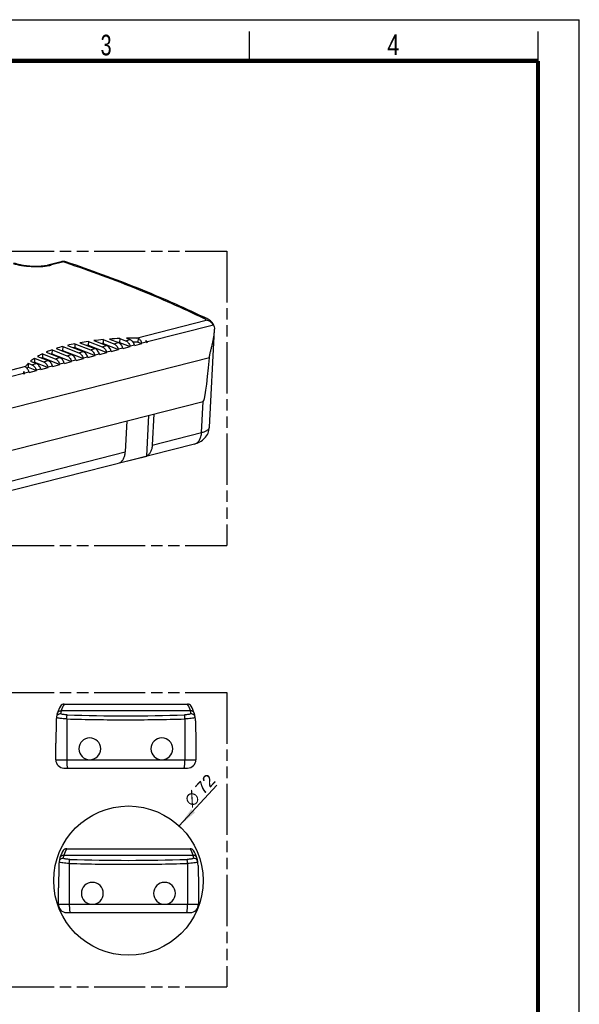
# Model space of a CAD drawing. Header units: millimetres. Extents: x 0 to 210, y 0 to 297.
# Tile 4 of 4: x 115 to 210, y 130 to 297. Entities that reach past the tile are written whole.
import ezdxf

# ---------------------------------------------------------------- set-up
doc = ezdxf.new("R2010")
doc.units = ezdxf.units.MM
doc.header["$LTSCALE"] = 19.36
doc.linetypes.add('PHANTOM', pattern=[0.8, 0.45, -0.05, 0.1, -0.05, 0.1, -0.05])
doc.layers.get('0').update_dxf_attribs({"linetype": 'CONTINUOUS'})
doc.layers.add('DEFAULT_3', color=7, linetype='PHANTOM')
doc.layers.add('Z_DIM_2D', color=7, linetype='CONTINUOUS')
doc.styles.add('TEXTSTYLE_2', font='txt', dxfattribs={"width": 0.75})
doc.styles.add('TEXTSTYLE_3', font='helveticaneueltw1g-ltcn.otf')
doc.styles.add('TEXTSTYLE_4', font='gdt', dxfattribs={"width": 0.7})
doc.dimstyles.new('DIMSTYLE_4', dxfattribs={"dimtxt": 2.1, "dimasz": 3.5, "dimexe": 1.5, "dimexo": 0, "dimtad": 1, "dimdec": 3, "dimlfac": 2.857143, "dimdsep": 46, "dimtxsty": 'TEXTSTYLE_3', "dimblk": '_FILLED', "dimblk1": '_FILLED', "dimblk2": '_FILLED', "dimcen": 0.09, "dimclrt": 5, "dimadec": 0, "dimazin": 0, "dimtp": 0.3, "dimtm": 0.3, "dimtfac": 1, "dimtdec": 3, "dimtofl": 0, "dimtmove": 0, "dimatfit": 3, "dimldrblk": '_FILLED', "dimfxl": 0, "dimtolj": 1, "dimarcsym": 0})

# ---------------------------------------------------------------- blocks, each defined once
blk = doc.blocks.new('_FILLED')
at = {"color": 0, "linetype": 'ByBlock'}
blk.add_solid([(0, 0), (-1, 0.125), (-1, -0.125)], dxfattribs=at)
blk = doc.blocks.new('*D8')
at = {"layer": 'Z_DIM_2D', "color": 2, "linetype": 'Continuous'}
blk.add_line((142.03, 160.02), (148.43, 166.92), dxfattribs=at)
at = {"layer": 'Z_DIM_2D', "color": 2, "linetype": 'Continuous', "xscale": 3.5, "yscale": 3.5, "zscale": 3.5, "rotation": 227.1529627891}
blk.add_blockref('_FILLED', (142.03, 160.02), dxfattribs=at)
at = {"layer": 'Z_DIM_2D', "color": 5, "linetype": 'Continuous'}
for s, style, p in [('72', 'TEXTSTYLE_3', (146.13, 165.21)), ('n', 'TEXTSTYLE_4', (144.22, 163.15))]:
    blk.add_text(s, height=2.1, rotation=47.153, dxfattribs=dict(at, style=style)).set_placement(p)

msp = doc.modelspace()

# ---------------------------------------------------------------- linework, layer by layer
at = {"color": 2, "linetype": 'Continuous'}
for p, q in [((0, 297), (210, 297)), ((210, 0), (210, 297)), ((154, 290), (154, 295)), ((203, 290), (203, 295))]:
    msp.add_line(p, q, dxfattribs=at)
at = {"color": 7, "linetype": 'Continuous'}
for p, q in [((122.00954, 255.88619), (119.9545, 255.36229)), ((147.16684, 227.76617), (148.04238, 244.27908)), ((129.14705, 242.64274), (129.11197, 241.98114)), ((129.14705, 242.64274), (130.93947, 241.93681)), ((130.18965, 242.72923), (131.70454, 242.13261)), ((131.94631, 242.83276), (131.91123, 242.17117)), ((131.94631, 242.83276), (132.93166, 242.44469)), ((133.10447, 242.87375), (133.69673, 242.64049)), ((135.06561, 242.88135), (135.03133, 242.23484)), ((120.43088, 240.90557), (120.3958, 240.24398)), ((120.43088, 240.90557), (122.97071, 239.90529)), ((121.11054, 241.135), (123.73577, 240.10109)), ((122.2676, 241.47468), (122.23252, 240.81309)), ((122.2676, 241.47468), (124.9629, 240.41317)), ((123.03383, 241.67002), (125.72796, 240.60897)), ((124.3287, 241.95542), (124.29362, 241.29383)), ((124.29362, 241.29383), (127.74639, 239.934)), ((124.3287, 241.95542), (126.95509, 240.92105)), ((125.18149, 242.11667), (127.72016, 241.11685)), ((126.61723, 242.34659), (126.58215, 241.685)), ((126.58215, 241.685), (129.73858, 240.44189)), ((126.61723, 242.34659), (128.94728, 241.42893)), ((127.56052, 242.4722), (129.71235, 241.62473)), ((129.11197, 241.98114), (131.73077, 240.94977)), ((130.50481, 240.63722), (131.73077, 240.94977)), ((131.639, 242.15845), (131.70306, 242.16155)), ((131.91123, 242.17117), (133.72296, 241.45765)), ((132.497, 241.14511), (133.72296, 241.45765)), ((134.48919, 241.65299), (135.71515, 241.96553)), ((135.03133, 242.23484), (135.71515, 241.96553)), ((136.46275, 242.21564), (136.50499, 242.21462)), ((136.48138, 242.16087), (136.67517, 242.21027)), ((117.47028, 239.48661), (117.4352, 238.82501)), ((117.47028, 239.48661), (118.98633, 238.88953)), ((117.96013, 239.79079), (119.75139, 239.08533)), ((118.82553, 240.24533), (118.79045, 239.58374)), ((118.79045, 239.58374), (121.76982, 238.41036)), ((118.82553, 240.24533), (120.97852, 239.39741)), ((119.4147, 240.51041), (121.74358, 239.59321)), ((120.3958, 240.24398), (123.76201, 238.91824)), ((122.23252, 240.81309), (125.7542, 239.42612)), ((124.52824, 239.11358), (125.7542, 239.42612)), ((126.52043, 239.62146), (127.74639, 239.934)), ((128.51262, 240.12934), (129.73858, 240.44189)), ((116.40071, 238.61536), (116.36563, 237.95377)), ((116.36563, 237.95377), (117.78544, 237.3946)), ((116.40071, 238.61536), (116.99414, 238.38165)), ((116.77501, 238.96505), (117.7592, 238.57745)), ((117.4352, 238.82501), (119.77763, 237.90248)), ((118.55166, 237.58994), (119.77763, 237.90248)), ((120.54385, 238.09782), (121.76982, 238.41036)), ((122.53605, 238.6057), (123.76201, 238.91824)), ((115.59946, 236.83732), (115.79325, 236.88672)), ((115.66084, 237.21003), (115.64676, 236.94441)), ((115.64676, 236.94441), (115.79325, 236.88672)), ((116.55947, 237.08206), (117.78544, 237.3946)), ((87.4875, 217.20653), (146.11728, 232.15336)), ((136.51398, 222.86745), (136.88149, 229.79883)), ((137.74593, 230.01921), (137.4653, 224.72648)), ((133.14857, 228.84718), (132.86794, 223.55445)), ((144.61907, 224.89936), (85.98929, 209.95253)), ((131.91662, 221.69542), (136.51398, 222.86745)), ((122.4815, 180.70707), (143.44857, 180.70707)), ((121.13118, 177.84646), (121.06503, 174.05707)), ((144.79889, 177.84646), (144.86503, 174.05707)), ((121.06503, 171.25707), (121.06503, 174.05707)), ((144.86503, 174.05707), (144.86503, 171.25707)), ((124.98503, 173.13132), (124.98503, 173.11382)), ((128.69503, 173.11382), (128.69503, 173.13132)), ((137.23503, 173.13132), (137.23503, 173.11382)), ((140.94503, 173.11382), (140.94503, 173.13132)), ((122.46503, 169.85707), (143.46503, 169.85707)), ((122.92495, 156.14819), (143.89202, 156.14819)), ((121.57463, 153.28758), (121.50848, 149.49819)), ((145.24234, 153.28758), (145.30848, 149.49819)), ((121.50848, 146.69819), (121.50848, 149.49819)), ((145.30848, 149.49819), (145.30848, 146.69819)), ((125.42848, 148.57244), (125.42848, 148.55494)), ((129.13848, 148.55494), (129.13848, 148.57244)), ((137.67848, 148.57244), (137.67848, 148.55494)), ((141.38848, 148.55494), (141.38848, 148.57244)), ((122.90848, 145.29819), (143.90848, 145.29819))]:
    msp.add_line(p, q, dxfattribs=at)
at = {"color": 9, "linetype": 'Continuous'}
for p, q in [((122.42554, 255.85277), (120.37051, 255.32886)), ((122.42554, 255.85277), (122.76529, 255.73787)), ((134.70114, 242.89655), (146.63522, 245.93898)), ((147.85879, 245.12034), (136.62946, 242.25758)), ((132.9305, 242.44515), (133.69673, 242.64049)), ((126.95393, 240.92151), (127.72016, 241.11685)), ((128.94612, 241.42939), (129.71235, 241.62473)), ((130.93831, 241.93727), (131.70454, 242.13261)), ((132.47855, 241.19937), (131.71233, 241.00403)), ((134.47075, 241.70725), (133.70452, 241.51191)), ((136.46294, 242.21513), (135.69671, 242.01979)), ((147.17003, 239.54638), (87.01391, 224.21043)), ((120.97736, 239.39787), (121.74358, 239.59321)), ((122.96955, 239.90575), (123.73577, 240.10109)), ((124.96174, 240.41363), (125.72796, 240.60897)), ((126.50198, 239.67572), (125.73576, 239.48039)), ((128.49417, 240.1836), (127.72795, 239.98827)), ((130.48636, 240.69149), (129.72014, 240.49615)), ((100.77857, 234.24847), (115.98856, 238.12605)), ((116.99298, 238.38211), (117.7592, 238.57745)), ((118.53322, 237.6442), (117.76699, 237.44886)), ((118.98517, 238.88999), (119.75139, 239.08533)), ((120.52541, 238.15208), (119.75918, 237.95674)), ((122.5176, 238.65996), (121.75137, 238.46462)), ((124.50979, 239.16784), (123.74356, 238.9725)), ((115.60828, 236.89853), (101.62389, 233.33341)), ((116.54103, 237.13632), (115.7748, 236.94098)), ((145.83665, 226.86064), (146.11728, 232.15336)), ((137.4653, 224.72648), (145.83665, 226.86064)), ((113.20144, 218.54075), (132.86794, 223.55445)), ((122.48461, 180.70516), (122.48582, 180.70707)), ((143.44425, 180.70707), (143.44546, 180.70516)), ((121.99112, 179.60475), (143.93895, 179.60475)), ((122.92405, 178.20293), (122.92405, 171.25707)), ((143.00602, 178.20293), (143.00602, 171.25707)), ((121.06503, 171.25707), (144.86503, 171.25707)), ((122.92805, 156.14628), (122.92927, 156.14819)), ((143.8877, 156.14819), (143.88891, 156.14628)), ((122.43456, 155.04587), (144.3824, 155.04587)), ((123.3675, 153.64405), (123.3675, 146.69819)), ((143.44946, 153.64405), (143.44946, 146.69819)), ((121.50848, 146.69819), (145.30848, 146.69819))]:
    msp.add_line(p, q, dxfattribs=at)
at = {"color": 7, "linetype": 'Continuous', "const_width": 0.7}
for points in [[(7, 290), (203, 290)], [(203, 7), (203, 290)]]:
    msp.add_lwpolyline(points, dxfattribs=at)
at = {"color": 7, "linetype": 'Continuous'}
msp.add_circle((133.40848, 150.72319), 12.68065, dxfattribs=at)
for centre, radius, start, end in [((122.35396, 254.52265), 1.40701, 71.3738016, 104.2493), ((78.213, 105.08992), 156.8733, 64.1104243, 64.297083), ((146.25412, 244.36765), 1.79645, 21.3475931, 27.3721848), ((146.41445, 244.38544), 1.63057, 356.2617284, 357.197073), ((146.419, 244.3853), 1.62602, 357.1940348, 1.9021136), ((133.99886, 190.04161), 52.82441, 95.2699273, 97.0007241), ((134.6477, 182.04352), 60.84923, 92.5444659, 94.2014723), ((134.85615, 176.14126), 66.75547, 90.1330481, 91.5036352), ((134.71348, 238.81541), 4.08116, 85.0502969, 90.1732929), ((129.10272, 216.05155), 26.32592, 105.0483817, 107.6731075), ((131.19175, 207.73796), 34.89894, 101.341417, 103.5184421), ((131.53619, 205.22768), 36.78617, 101.3547462, 101.6738454), ((132.84489, 198.86071), 43.92955, 98.1499768, 100.0465121), ((133.08784, 196.31081), 45.83821, 98.1593714, 98.440111), ((134.13452, 187.59879), 54.61379, 95.2766569, 95.5354114), ((134.68761, 179.81214), 62.42081, 92.5492686, 92.7405511), ((117.78558, 236.23994), 14.71907, 18.6617985, 18.8848859), ((118.14148, 236.2961), 15.15235, 18.6639252, 18.8870126), ((119.77777, 236.74782), 14.71907, 18.6617985, 18.8848859), ((134.82604, 174.63244), 67.60271, 89.8260098, 90.5344498), ((120.13367, 236.80398), 15.15235, 18.6639252, 18.8870126), ((121.76996, 237.2557), 14.71907, 18.6617985, 18.8848859), ((134.53982, 241.55947), 2.03178, 20.2152336, 27.0726645), ((134.48254, 241.5377), 2.09305, 18.8841487, 20.2327927), ((122.53619, 237.45104), 14.71907, 18.6617985, 18.8848859), ((134.80556, 172.44138), 69.79394, 88.4649991, 88.6047534), ((130.94693, 236.72158), 7.93338, 43.7765857, 44.2516919), ((124.625, 227.34479), 13.55854, 115.4880247, 116.1299172), ((127.17709, 221.20803), 20.20775, 109.6077254, 110.086872), ((129.53161, 213.70128), 28.07715, 105.0679976, 105.4486567), ((111.809, 234.7163), 14.71907, 18.6617985, 18.8848859), ((112.16491, 234.77246), 15.15235, 18.6639252, 18.8870126), ((113.8012, 235.22418), 14.71907, 18.6617985, 18.8848859), ((114.1571, 235.28034), 15.15235, 18.6639252, 18.8870126), ((115.79339, 235.73206), 14.71907, 18.6617985, 18.8848859), ((116.14929, 235.78822), 15.15235, 18.6639252, 18.8870126), ((119.6789, 234.72762), 4.62448, 135.7632508, 139.0252652), ((122.08187, 231.84089), 8.38866, 123.6365782, 124.5609044), ((104.19615, 232.74094), 15.15235, 18.6639252, 18.8870126), ((105.83243, 233.19265), 14.71907, 18.6617985, 18.8848859), ((106.18834, 233.24882), 15.15235, 18.6639252, 18.8870126), ((107.82462, 233.70054), 14.71907, 18.6617985, 18.8848859), ((108.18053, 233.7567), 15.15235, 18.6639252, 18.8870126), ((109.81681, 234.20842), 14.71907, 18.6617985, 18.8848859), ((110.17272, 234.26458), 15.15235, 18.6639252, 18.8870126), ((118.21901, 235.74429), 2.83844, 154.9877919, 157.3512369), ((138.31296, 233.59512), 22.94374, 171.7218523, 171.8762928), ((113.86365, 236.29015), 2.01893, 18.8059776, 27.1053577), ((101.84805, 232.17689), 14.71907, 18.6617985, 18.8848859), ((102.61428, 232.37223), 14.71907, 18.6617985, 18.8848859), ((103.84024, 232.68477), 14.71907, 18.6617985, 18.8848859), ((122.4815, 180.00707), 0.7, 90, 147.6701946), ((143.44857, 180.00707), 0.7, 32.3298054, 90), ((126.03043, 177.76095), 4.9, 147.6701946, 179), ((139.89964, 177.76095), 4.9, 1, 32.3298054), ((126.84003, 173.13132), 1.855, 0, 180), ((139.09003, 173.13132), 1.855, 0, 180), ((126.84003, 173.11382), 1.855, 180, 360), ((139.09003, 173.11382), 1.855, 180, 360), ((122.46503, 171.25707), 1.4, 180, 270), ((143.46503, 171.25707), 1.4, 270, 360), ((126.47388, 153.20207), 4.9, 147.6701946, 179), ((122.92495, 155.44819), 0.7, 90, 147.6701946), ((143.89202, 155.44819), 0.7, 32.3298054, 90), ((140.34308, 153.20207), 4.9, 1, 32.3298054), ((127.28348, 148.57244), 1.855, 0, 180), ((139.53348, 148.57244), 1.855, 0, 180), ((127.28348, 148.55494), 1.855, 180, 360), ((139.53348, 148.55494), 1.855, 180, 360), ((122.90848, 146.69819), 1.4, 180, 270), ((143.90848, 146.69819), 1.4, 270, 360)]:
    msp.add_arc(centre, radius, start, end, dxfattribs=at)
at = {"color": 9, "linetype": 'Continuous'}
for centre, radius, start, end in [((126.02901, 178.45478), 4.19845, 147.5880112, 164.1032491), ((139.90467, 178.45639), 4.19454, 15.8890058, 32.4197692), ((126.16731, 178.43749), 4.33625, 164.3841785, 171.4053664), ((139.76947, 178.43894), 4.3294, 8.5889437, 15.6212627), ((132.96045, 513.80766), 335.75472, 268.2870555, 270.0007817), ((132.96503, 502.97051), 324.2419, 268.2396055, 271.7603945), ((132.98849, 512.63788), 334.58494, 269.9959826, 271.7157006), ((126.47245, 153.8959), 4.19845, 147.5880112, 164.1032491), ((140.34812, 153.89751), 4.19454, 15.8890058, 32.4197692), ((126.61076, 153.87861), 4.33625, 164.3841785, 171.4053664), ((133.40848, 478.41163), 324.2419, 268.2396055, 271.7603945), ((140.21292, 153.88006), 4.3294, 8.5889437, 15.6212627), ((133.4039, 489.24878), 335.75472, 268.2870555, 270.0007817), ((133.43194, 488.079), 334.58494, 269.9959826, 271.7157006)]:
    msp.add_arc(centre, radius, start, end, dxfattribs=at)
at = {"color": 7, "linetype": 'Continuous'}
msp.add_ellipse((155.31123, 460.6964), major_axis=(9.206, 228.54434), ratio=0.013251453, start_param=-3.137640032, end_param=-2.885989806, dxfattribs=at)
at = {"color": 9, "linetype": 'Continuous'}
for points, knots in [([(113.84711, 255.5903), (114.06873, 255.51865), (114.53803, 255.38954), (115.54663, 255.18559), (116.88151, 255.03975), (118.22672, 255.03325), (119.25986, 255.12065), (119.7467, 255.19513), (119.97848, 255.24079)], [0, 0, 0, 0, 0.112805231, 0.23545759, 0.498103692, 0.761736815, 0.885584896, 1, 1, 1, 1]), ([(119.9545, 255.36229), (120.02079, 255.3792), (120.16425, 255.3903), (120.3031, 255.35541), (120.37051, 255.32886)], [0, 0, 0, 0, 0.485680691, 1, 1, 1, 1]), ([(119.97848, 255.24079), (120.01227, 255.24745), (120.14352, 255.27417), (120.27409, 255.30428), (120.37051, 255.32886)], [0, 0, 0, 0, 0.257167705, 1, 1, 1, 1]), ([(122.42554, 255.85277), (122.35813, 255.87931), (122.21928, 255.91421), (122.07583, 255.9031), (122.00954, 255.88619)], [0, 0, 0, 0, 0.514319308, 1, 1, 1, 1]), ([(122.80296, 255.85611), (122.74452, 255.87583), (122.61575, 255.89525), (122.48827, 255.87245), (122.42554, 255.85277)], [0, 0, 0, 0, 0.484033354, 1, 1, 1, 1]), ([(122.76529, 255.73787), (126.92239, 254.32886), (134.82844, 251.42498), (142.54462, 248.04165), (146.16872, 246.28268)], [0, 0, 0, 0, 0.52144207, 1, 1, 1, 1]), ([(146.70986, 246.21898), (146.62896, 246.25826), (146.44816, 246.31004), (146.26113, 246.3004), (146.16872, 246.28268)], [0, 0, 0, 0, 0.488715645, 1, 1, 1, 1]), ([(146.16872, 246.28268), (146.26708, 246.23494), (146.43701, 246.13929), (146.58484, 246.00758), (146.63522, 245.93898)], [0, 0, 0, 0, 0.562292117, 1, 1, 1, 1]), ([(145.83665, 226.86064), (146.02437, 226.90849), (146.35951, 227.01212), (146.73499, 227.1955), (146.95467, 227.36536), (147.06958, 227.49193), (147.14384, 227.62561), (147.16441, 227.72045), (147.16683, 227.76617)], [0, 0, 0, 0, 0.342483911, 0.618858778, 0.732561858, 0.831583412, 0.919055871, 1, 1, 1, 1]), ([(144.61906, 224.89937), (144.70314, 224.92081), (144.86922, 224.9829), (145.17991, 225.18139), (145.50666, 225.56775), (145.75522, 226.16975), (145.82402, 226.62235), (145.83665, 226.86064)], [0, 0, 0, 0, 0.105835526, 0.214332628, 0.446877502, 0.708926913, 1, 1, 1, 1]), ([(121.3179, 179.10333), (121.3381, 179.17427), (121.40356, 179.31364), (121.56491, 179.4797), (121.76981, 179.58299), (121.91923, 179.60515), (121.99112, 179.60475)], [0, 0, 0, 0, 0.246540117, 0.504253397, 0.759736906, 1, 1, 1, 1]), ([(123.00438, 178.88166), (122.88504, 178.88521), (122.65815, 178.8995), (122.34401, 178.94216), (122.0867, 179.0011), (121.9386, 179.05411), (121.87976, 179.08551)], [0, 0, 0, 0, 0.31151692, 0.592679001, 0.82598261, 1, 1, 1, 1]), ([(144.05031, 179.08552), (143.99147, 179.05411), (143.84336, 179.00109), (143.58604, 178.94215), (143.2719, 178.8995), (143.04502, 178.88521), (142.92569, 178.88166)], [0, 0, 0, 0, 0.174025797, 0.407340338, 0.688501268, 1, 1, 1, 1]), ([(144.61217, 179.10333), (144.59231, 179.17307), (144.52802, 179.31094), (144.36868, 179.4771), (144.16327, 179.58233), (144.01208, 179.60515), (143.93895, 179.60475)], [0, 0, 0, 0, 0.242360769, 0.498542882, 0.755579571, 1, 1, 1, 1]), ([(122.92405, 178.20293), (122.73257, 178.20665), (122.37113, 178.22194), (121.87587, 178.26885), (121.52186, 178.32503), (121.30047, 178.38048), (121.21279, 178.41034), (121.17585, 178.42653)], [0, 0, 0, 0, 0.324767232, 0.613121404, 0.843388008, 0.931592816, 1, 1, 1, 1]), ([(122.92405, 178.20297), (122.92618, 178.27683), (122.93282, 178.42057), (122.95002, 178.61747), (122.96962, 178.75854), (122.98903, 178.84097), (122.9989, 178.87041), (123.00437, 178.88165)], [0, 0, 0, 0, 0.323279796, 0.629395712, 0.864900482, 0.945301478, 1, 1, 1, 1]), ([(143.00602, 178.20293), (143.00384, 178.27848), (142.99706, 178.42416), (142.97955, 178.62201), (142.95984, 178.76178), (142.94065, 178.8423), (142.93099, 178.87078), (142.92569, 178.88166)], [0, 0, 0, 0, 0.330691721, 0.637804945, 0.869099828, 0.947074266, 1, 1, 1, 1]), ([(144.75422, 178.42653), (144.71728, 178.41034), (144.62959, 178.38048), (144.4082, 178.32502), (144.05418, 178.26885), (143.55893, 178.22194), (143.19749, 178.20665), (143.00602, 178.20293)], [0, 0, 0, 0, 0.068408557, 0.156616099, 0.386888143, 0.675237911, 1, 1, 1, 1]), ([(122.92405, 171.25707), (122.92405, 171.07845), (122.92947, 170.81892), (122.94918, 170.489), (122.96838, 170.27936), (122.98865, 170.12709), (123.00771, 170.02598), (123.02146, 169.96751), (123.03628, 169.92031), (123.0518, 169.88346), (123.07094, 169.85707), (123.08471, 169.85707)], [0, 0, 0, 0, 0.375714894, 0.545720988, 0.695120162, 0.818386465, 0.868811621, 0.911201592, 0.945283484, 0.971037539, 1, 1, 1, 1]), ([(142.84536, 169.85707), (142.85913, 169.85707), (142.87826, 169.88345), (142.89379, 169.92029), (142.9086, 169.96748), (142.92235, 170.02593), (142.94141, 170.12701), (142.96167, 170.27927), (142.98088, 170.48891), (143.0006, 170.81886), (143.00602, 171.07842), (143.00602, 171.25707)], [0, 0, 0, 0, 0.028958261, 0.054704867, 0.088777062, 0.131153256, 0.181564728, 0.304810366, 0.454207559, 0.624233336, 1, 1, 1, 1]), ([(121.76134, 154.54445), (121.78155, 154.61539), (121.84701, 154.75476), (122.00835, 154.92082), (122.21326, 155.02411), (122.36268, 155.04627), (122.43456, 155.04587)], [0, 0, 0, 0, 0.246540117, 0.504253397, 0.759736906, 1, 1, 1, 1]), ([(123.44783, 154.32278), (123.32848, 154.32633), (123.1016, 154.34062), (122.78746, 154.38328), (122.53015, 154.44222), (122.38204, 154.49523), (122.3232, 154.52663)], [0, 0, 0, 0, 0.31151692, 0.592679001, 0.82598261, 1, 1, 1, 1]), ([(123.3675, 153.64409), (123.36962, 153.71795), (123.37627, 153.86169), (123.39346, 154.05859), (123.41307, 154.19966), (123.43248, 154.28209), (123.44235, 154.31153), (123.44782, 154.32277)], [0, 0, 0, 0, 0.323279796, 0.629395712, 0.864900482, 0.945301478, 1, 1, 1, 1]), ([(144.49376, 154.52664), (144.43492, 154.49523), (144.2868, 154.44221), (144.02949, 154.38327), (143.71535, 154.34062), (143.48847, 154.32633), (143.36914, 154.32278)], [0, 0, 0, 0, 0.174025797, 0.407340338, 0.688501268, 1, 1, 1, 1]), ([(143.44946, 153.64405), (143.44729, 153.7196), (143.44051, 153.86528), (143.423, 154.06313), (143.40329, 154.2029), (143.38409, 154.28342), (143.37443, 154.3119), (143.36914, 154.32278)], [0, 0, 0, 0, 0.330691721, 0.637804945, 0.869099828, 0.947074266, 1, 1, 1, 1]), ([(145.05562, 154.54445), (145.03575, 154.61419), (144.97147, 154.75206), (144.81212, 154.91822), (144.60671, 155.02345), (144.45553, 155.04627), (144.3824, 155.04587)], [0, 0, 0, 0, 0.242360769, 0.498542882, 0.755579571, 1, 1, 1, 1]), ([(123.3675, 153.64405), (123.17602, 153.64777), (122.81458, 153.66306), (122.31932, 153.70997), (121.96531, 153.76614), (121.74392, 153.8216), (121.65624, 153.85146), (121.61929, 153.86765)], [0, 0, 0, 0, 0.324767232, 0.613121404, 0.843388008, 0.931592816, 1, 1, 1, 1]), ([(145.19767, 153.86765), (145.16072, 153.85146), (145.07304, 153.8216), (144.85165, 153.76614), (144.49763, 153.70997), (144.00237, 153.66306), (143.64094, 153.64777), (143.44946, 153.64405)], [0, 0, 0, 0, 0.068408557, 0.156616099, 0.386888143, 0.675237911, 1, 1, 1, 1]), ([(123.3675, 146.69819), (123.3675, 146.51957), (123.37292, 146.26004), (123.39262, 145.93012), (123.41183, 145.72048), (123.43209, 145.56821), (123.45115, 145.4671), (123.46491, 145.40863), (123.47972, 145.36143), (123.49525, 145.32458), (123.51438, 145.29819), (123.52815, 145.29819)], [0, 0, 0, 0, 0.375714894, 0.545720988, 0.695120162, 0.818386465, 0.868811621, 0.911201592, 0.945283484, 0.971037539, 1, 1, 1, 1]), ([(143.28881, 145.29819), (143.30258, 145.29819), (143.32171, 145.32457), (143.33723, 145.36141), (143.35204, 145.4086), (143.3658, 145.46705), (143.38486, 145.56813), (143.40512, 145.72039), (143.42433, 145.93003), (143.44404, 146.25998), (143.44946, 146.51954), (143.44946, 146.69819)], [0, 0, 0, 0, 0.028958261, 0.054704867, 0.088777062, 0.131153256, 0.181564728, 0.304810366, 0.454207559, 0.624233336, 1, 1, 1, 1])]:
    msp.add_open_spline(points, degree=3, knots=knots, dxfattribs=at)
at = {"color": 7, "linetype": 'Continuous'}
for points, knots in [([(113.88793, 255.71311), (114.08214, 255.63662), (114.51796, 255.49682), (115.23019, 255.33369), (116.02902, 255.2102), (116.87322, 255.13477), (117.72348, 255.11159), (118.54043, 255.14125), (119.28272, 255.22054), (119.74481, 255.30883), (119.9545, 255.36229)], [0, 0, 0, 0, 0.101840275, 0.222827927, 0.356192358, 0.49589019, 0.636075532, 0.770915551, 0.894421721, 1, 1, 1, 1]), ([(146.24973, 246.44139), (142.61131, 248.19268), (134.87926, 251.55971), (126.96077, 254.45326), (122.80296, 255.85611)], [0, 0, 0, 0, 0.479222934, 1, 1, 1, 1]), ([(147.85879, 245.12034), (147.73396, 245.34169), (147.37148, 245.72272), (146.88226, 245.90348), (146.63522, 245.93898)], [0, 0, 0, 0, 0.504512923, 1, 1, 1, 1]), ([(147.84944, 245.1936), (147.78751, 245.31333), (147.63923, 245.53555), (147.27124, 245.9047), (146.93857, 246.10799), (146.70986, 246.21899)], [0, 0, 0, 0, 0.259757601, 0.510125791, 1, 1, 1, 1]), ([(147.17003, 239.54638), (147.18831, 239.74683), (147.25255, 240.14831), (147.38941, 240.74238), (147.53678, 241.33518), (147.72463, 242.11954), (147.92203, 243.09669), (148.01589, 243.88633), (148.04155, 244.27913)], [0, 0, 0, 0, 0.125340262, 0.252639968, 0.379614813, 0.50570811, 0.754881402, 1, 1, 1, 1]), ([(147.85879, 245.12034), (147.91742, 245.01638), (148.00631, 244.79356), (148.04021, 244.55683), (148.04412, 244.43927)], [0, 0, 0, 0, 0.503648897, 1, 1, 1, 1]), ([(134.4702, 241.70884), (134.43299, 241.81762), (134.34234, 242.02439), (134.11376, 242.36861), (133.87286, 242.57113), (133.69673, 242.64049)], [0, 0, 0, 0, 0.278112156, 0.542058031, 1, 1, 1, 1]), ([(135.06561, 242.88135), (135.2099, 242.79308), (135.4717, 242.52925), (135.63459, 242.20137), (135.69671, 242.01979)], [0, 0, 0, 0, 0.468486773, 1, 1, 1, 1]), ([(120.43088, 240.90557), (120.34278, 240.87418), (120.00123, 240.74986), (119.66314, 240.61598), (119.4147, 240.51041)], [0, 0, 0, 0, 0.257318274, 1, 1, 1, 1]), ([(126.95509, 240.92105), (127.13131, 240.85165), (127.37191, 240.64845), (127.60036, 240.30402), (127.69073, 240.09706), (127.72795, 239.98827)], [0, 0, 0, 0, 0.458007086, 0.721943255, 1, 1, 1, 1]), ([(128.49363, 240.1852), (128.45642, 240.29397), (128.36576, 240.50075), (128.13719, 240.84496), (127.89628, 241.04748), (127.72016, 241.11685)], [0, 0, 0, 0, 0.278112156, 0.542058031, 1, 1, 1, 1]), ([(128.94728, 241.42893), (129.1235, 241.35953), (129.3641, 241.15633), (129.59255, 240.8119), (129.68292, 240.60494), (129.72014, 240.49615)], [0, 0, 0, 0, 0.458007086, 0.721943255, 1, 1, 1, 1]), ([(130.48582, 240.69308), (130.44861, 240.80186), (130.35796, 241.00863), (130.12938, 241.35285), (129.88848, 241.55536), (129.71235, 241.62473)], [0, 0, 0, 0, 0.278112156, 0.542058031, 1, 1, 1, 1]), ([(130.93947, 241.93681), (131.11569, 241.86741), (131.35629, 241.66421), (131.58474, 241.31978), (131.67511, 241.11282), (131.71233, 241.00403)], [0, 0, 0, 0, 0.458007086, 0.721943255, 1, 1, 1, 1]), ([(132.47801, 241.20096), (132.4408, 241.30974), (132.35015, 241.51651), (132.12157, 241.86073), (131.88067, 242.06325), (131.70454, 242.13261)], [0, 0, 0, 0, 0.278112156, 0.542058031, 1, 1, 1, 1]), ([(132.93166, 242.44469), (133.10788, 242.37529), (133.34848, 242.17209), (133.57693, 241.82766), (133.6673, 241.6207), (133.70452, 241.51191)], [0, 0, 0, 0, 0.458007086, 0.721943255, 1, 1, 1, 1]), ([(136.34898, 242.48418), (136.37437, 242.46781), (136.4739, 242.40019), (136.56658, 242.32213), (136.62946, 242.25758)], [0, 0, 0, 0, 0.251114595, 1, 1, 1, 1]), ([(117.47028, 239.48661), (117.40742, 239.44478), (117.16829, 239.28107), (116.938, 239.10421), (116.77501, 238.96505)], [0, 0, 0, 0, 0.260525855, 1, 1, 1, 1]), ([(118.82553, 240.24533), (118.74938, 240.20903), (118.45651, 240.06609), (118.16898, 239.9121), (117.96013, 239.79079)], [0, 0, 0, 0, 0.25887674, 1, 1, 1, 1]), ([(120.97852, 239.39741), (121.15474, 239.32801), (121.39534, 239.12481), (121.62379, 238.78037), (121.71416, 238.57341), (121.75137, 238.46462)], [0, 0, 0, 0, 0.458007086, 0.721943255, 1, 1, 1, 1]), ([(122.51706, 238.66156), (122.47985, 238.77033), (122.38919, 238.97711), (122.16061, 239.32132), (121.91971, 239.52384), (121.74358, 239.59321)], [0, 0, 0, 0, 0.278112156, 0.542058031, 1, 1, 1, 1]), ([(122.97071, 239.90529), (123.14693, 239.83589), (123.38753, 239.63269), (123.61598, 239.28825), (123.70635, 239.08129), (123.74356, 238.9725)], [0, 0, 0, 0, 0.458007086, 0.721943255, 1, 1, 1, 1]), ([(124.50925, 239.16944), (124.47204, 239.27821), (124.38138, 239.48499), (124.1528, 239.8292), (123.9119, 240.03172), (123.73577, 240.10109)], [0, 0, 0, 0, 0.278112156, 0.542058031, 1, 1, 1, 1]), ([(124.9629, 240.41317), (125.13912, 240.34377), (125.37972, 240.14057), (125.60817, 239.79613), (125.69854, 239.58918), (125.73576, 239.48039)], [0, 0, 0, 0, 0.458007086, 0.721943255, 1, 1, 1, 1]), ([(126.50144, 239.67732), (126.46423, 239.78609), (126.37357, 239.99287), (126.145, 240.33708), (125.90409, 240.5396), (125.72796, 240.60897)], [0, 0, 0, 0, 0.278112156, 0.542058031, 1, 1, 1, 1]), ([(115.90993, 237.99788), (115.91616, 238.00962), (115.94033, 238.05355), (115.9671, 238.09609), (115.98856, 238.12605)], [0, 0, 0, 0, 0.265079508, 1, 1, 1, 1]), ([(116.54103, 237.13632), (116.47891, 237.3179), (116.31602, 237.64578), (116.05422, 237.90961), (115.90993, 237.99788)], [0, 0, 0, 0, 0.531513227, 1, 1, 1, 1]), ([(116.40071, 238.61536), (116.36217, 238.57571), (116.21603, 238.42026), (116.08062, 238.25454), (115.98856, 238.12605)], [0, 0, 0, 0, 0.259159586, 1, 1, 1, 1]), ([(116.99414, 238.38165), (117.17036, 238.31225), (117.41096, 238.10905), (117.6394, 237.76461), (117.72978, 237.55765), (117.76699, 237.44886)], [0, 0, 0, 0, 0.458007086, 0.721943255, 1, 1, 1, 1]), ([(118.53267, 237.6458), (118.49547, 237.75457), (118.40481, 237.96135), (118.17623, 238.30556), (117.93533, 238.50808), (117.7592, 238.57745)], [0, 0, 0, 0, 0.278112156, 0.542058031, 1, 1, 1, 1]), ([(118.98633, 238.88953), (119.16255, 238.82013), (119.40315, 238.61693), (119.63159, 238.27249), (119.72197, 238.06553), (119.75918, 237.95674)], [0, 0, 0, 0, 0.458007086, 0.721943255, 1, 1, 1, 1]), ([(120.52487, 238.15368), (120.48766, 238.26245), (120.397, 238.46923), (120.16842, 238.81344), (119.92752, 239.01596), (119.75139, 239.08533)], [0, 0, 0, 0, 0.278112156, 0.542058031, 1, 1, 1, 1]), ([(115.60828, 236.89853), (115.61227, 236.92591), (115.62799, 237.03004), (115.646, 237.13383), (115.66084, 237.21003)], [0, 0, 0, 0, 0.262800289, 1, 1, 1, 1]), ([(144.61907, 224.89936), (144.94189, 224.98166), (145.5807, 225.22021), (146.40528, 225.84842), (146.9862, 226.72758), (147.14844, 227.41923), (147.16684, 227.76617)], [0, 0, 0, 0, 0.243771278, 0.492853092, 0.745777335, 1, 1, 1, 1]), ([(137.4653, 224.72648), (137.45432, 224.51941), (137.39928, 224.12308), (137.20668, 223.58289), (136.91524, 223.14756), (136.65236, 222.93982), (136.51398, 222.86745)], [0, 0, 0, 0, 0.286019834, 0.548137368, 0.784606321, 1, 1, 1, 1]), ([(131.91662, 221.69542), (132.05499, 221.76779), (132.31788, 221.97552), (132.60932, 222.41086), (132.80192, 222.95105), (132.85696, 223.34738), (132.86794, 223.55445)], [0, 0, 0, 0, 0.215393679, 0.451862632, 0.713980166, 1, 1, 1, 1]), ([(121.87975, 179.08551), (121.79669, 179.08214), (121.62982, 179.0467), (121.41165, 178.91457), (121.25007, 178.71747), (121.19469, 178.55619), (121.18265, 178.47441)], [0, 0, 0, 0, 0.249552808, 0.501047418, 0.75184582, 1, 1, 1, 1]), ([(144.74742, 178.47441), (144.73538, 178.5562), (144.68, 178.71748), (144.51842, 178.91457), (144.30025, 179.0467), (144.13338, 179.08214), (144.05031, 179.08551)], [0, 0, 0, 0, 0.248160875, 0.49895316, 0.750441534, 1, 1, 1, 1]), ([(122.3232, 154.52663), (122.24014, 154.52326), (122.07326, 154.48782), (121.85509, 154.35569), (121.69351, 154.15859), (121.63813, 153.99731), (121.6261, 153.91553)], [0, 0, 0, 0, 0.249552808, 0.501047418, 0.75184582, 1, 1, 1, 1]), ([(145.19086, 153.91553), (145.17883, 153.99732), (145.12345, 154.1586), (144.96187, 154.35569), (144.7437, 154.48782), (144.57682, 154.52326), (144.49376, 154.52663)], [0, 0, 0, 0, 0.248160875, 0.49895316, 0.750441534, 1, 1, 1, 1])]:
    msp.add_open_spline(points, degree=3, knots=knots, dxfattribs=at)
at = {"layer": 'DEFAULT_3', "color": 91, "linetype": 'PHANTOM', "true_color": 0x80ff80}
for p, q in [((50.12864, 257.68), (150.12864, 257.68)), ((150.12864, 257.68), (150.12864, 207.68)), ((50.12864, 207.68), (150.12864, 207.68)), ((50.12864, 182.68), (150.12864, 182.68)), ((150.12864, 182.68), (150.12864, 132.68)), ((50.12864, 132.68), (150.12864, 132.68))]:
    msp.add_line(p, q, dxfattribs=at)

# ---------------------------------------------------------------- texts
at = {"color": 5, "linetype": 'Continuous', "style": 'TEXTSTYLE_2'}
for s, width, p in [('3', 0.714286, (128.68391, 290.94286)), ('4', 0.785714, (177.38314, 290.99105))]:
    msp.add_text(s, height=3.5, dxfattribs=dict(at, width=width)).set_placement(p)

# ---------------------------------------------------------------- dimensions: what is measured, and where the dimension line sits
at = {"layer": 'Z_DIM_2D', "color": 2, "linetype": 'Continuous'}
dim = msp.add_radius_dim(center=(133.40848, 150.72319), mpoint=(142.03187, 160.02029), text='<>%%c72', dimstyle='DIMSTYLE_4', override={"dimpost": '<>'}, dxfattribs=at)
dim.commit()
dim.dimension.update_dxf_attribs({"geometry": '*D8', "text_midpoint": (145.36229, 165.92692), "dimtype": 164})

doc.saveas('drawing.dxf')
